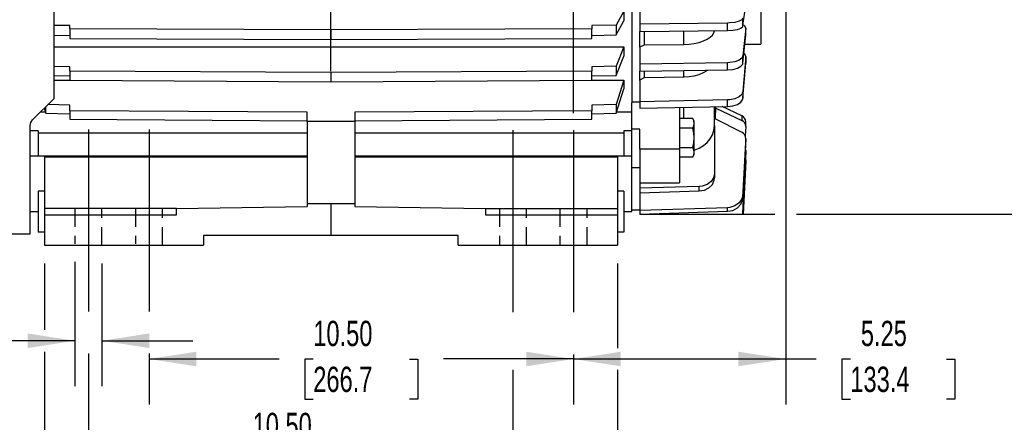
# Model space of a CAD drawing. Header units: inches. Extents: x 0 to 99, y 0 to 76.5.
# Tile 3 of 16: x 12.6 to 36.9, y 15.9 to 25.9. Entities that reach past the tile are written whole.
import ezdxf

# ---------------------------------------------------------------- set-up
doc = ezdxf.new("R2010")
doc.units = ezdxf.units.IN
doc.header["$LTSCALE"] = 9
doc.header["$MEASUREMENT"] = 0
doc.linetypes.add('CENTERX2', pattern=[0.8, 0.5, -0.1, 0.1, -0.1])
doc.linetypes.add('HIDDEN', pattern=[0.075, 0.05, -0.025])
doc.layers.add('CENTER', color=40, linetype='CENTERX2')
doc.layers.add('HIDDEN', color=102, linetype='HIDDEN')
doc.layers.add('DIMENSIONS', color=140, linetype='Continuous', lineweight=25)
doc.styles.add('SLDTEXTSTYLE0', font='TXT', dxfattribs={"width": 0.7})
doc.dimstyles.new('SLDDIMSTYLE0', dxfattribs={"dimtxt": 0.625, "dimasz": 1.17, "dimexe": 0, "dimexo": 0.0625, "dimgap": 0.15625, "dimtad": 0, "dimtih": 1, "dimtoh": 1, "dimrnd": 1e-09, "dimdsep": 46, "dimtxsty": 'SLDTEXTSTYLE0', "dimsah": 1, "dimcen": 0.09, "dimadec": 0, "dimazin": 2, "dimtfac": 1, "dimtmove": 0, "dimatfit": 0, "dimfxl": 0, "dimfrac": 2, "dimtolj": 1, "dimtzin": 12, "dimarcsym": 0})
doc.dimstyles.new('SLDDIMSTYLE1', dxfattribs={"dimtxt": 0.625, "dimasz": 1.17, "dimexe": 0, "dimexo": 0.0625, "dimgap": 0.15625, "dimtad": 0, "dimtih": 1, "dimtoh": 1, "dimrnd": 1e-09, "dimzin": 4, "dimdsep": 46, "dimtxsty": 'SLDTEXTSTYLE0', "dimsah": 1, "dimcen": 0.09, "dimadec": 0, "dimazin": 1, "dimtfac": 1, "dimtofl": 0, "dimtmove": 0, "dimatfit": 3, "dimfxl": 0, "dimfrac": 2, "dimtolj": 1, "dimtzin": 12, "dimarcsym": 0})
doc.dimstyles.new('SLDDIMSTYLE2', dxfattribs={"dimtxt": 0.625, "dimasz": 1.17, "dimexe": 0, "dimexo": 0.0625, "dimgap": 0.15625, "dimtad": 0, "dimtih": 1, "dimtoh": 1, "dimrnd": 1e-09, "dimzin": 12, "dimdsep": 46, "dimtxsty": 'SLDTEXTSTYLE0', "dimsah": 1, "dimcen": 0.09, "dimadec": 0, "dimazin": 3, "dimtfac": 1, "dimtofl": 0, "dimtmove": 0, "dimatfit": 3, "dimfxl": 0, "dimfrac": 2, "dimtolj": 1, "dimtzin": 12, "dimarcsym": 0})
doc.dimstyles.new('SLDDIMSTYLE3', dxfattribs={"dimtxt": 0.625, "dimasz": 1.17, "dimexe": 0, "dimexo": 0.0625, "dimgap": 0.15625, "dimtad": 0, "dimtih": 1, "dimtoh": 1, "dimrnd": 1e-09, "dimzin": 0, "dimdsep": 46, "dimtxsty": 'SLDTEXTSTYLE0', "dimblk1": 'NONE', "dimblk2": 'NONE', "dimsah": 1, "dimcen": 0.09, "dimadec": 0, "dimazin": 0, "dimtfac": 1, "dimtmove": 0, "dimatfit": 0, "dimldrblk": 'NONE', "dimfxl": 0, "dimfrac": 2, "dimtolj": 1, "dimtzin": 12, "dimarcsym": 0})

# ---------------------------------------------------------------- blocks, each defined once
blk = doc.blocks.new('_D')
at = {"layer": 'DIMENSIONS'}
for p, q in [((13.934, 19.884), (13.934, 16.81)), ((14.603, 19.847), (14.603, 16.81)), ((9.648, 17.933), (9.439, 17.933)), ((9.439, 17.933), (9.439, 16.939)), ((11.506, 17.933), (11.716, 17.933)), ((11.716, 17.933), (11.716, 16.939)), ((13.934, 17.935), (12.353, 17.935)), ((14.603, 17.935), (16.853, 17.935)), ((9.439, 16.939), (9.648, 16.939)), ((11.716, 16.939), (11.506, 16.939))]:
    blk.add_line(p, q, dxfattribs=at)
for points in [[(13.934, 17.935), (12.764, 18.115), (12.764, 17.755)], [(14.603, 17.935), (15.773, 17.755), (15.773, 18.115)]]:
    blk.add_solid(points, dxfattribs=at)
at = {"layer": 'DIMENSIONS', "char_height": 0.625, "attachment_point": 1, "style": 'SLDTEXTSTYLE0'}
for s, insert in [('0.67', (9.648, 18.879)), ('17.0', (9.648, 17.745))]:
    blk.add_mtext(s, dxfattribs=dict(at, insert=insert))
blk = doc.blocks.new('_D_1')
at = {"layer": 'DIMENSIONS'}
for p, q in [((20.268, 32.745), (20.268, 41.006)), ((26.268, 23.562), (26.268, 41.006)), ((16.699, 39.879), (16.489, 39.879)), ((16.489, 39.879), (16.489, 38.885)), ((19.077, 39.879), (19.287, 39.879)), ((19.287, 39.879), (19.287, 38.885)), ((20.268, 39.881), (19.924, 39.881)), ((26.268, 39.881), (20.268, 39.881)), ((16.489, 38.885), (16.699, 38.885)), ((19.287, 38.885), (19.077, 38.885))]:
    blk.add_line(p, q, dxfattribs=at)
for points in [[(20.268, 39.881), (21.438, 39.701), (21.438, 40.061)], [(26.268, 39.881), (25.098, 40.061), (25.098, 39.701)]]:
    blk.add_solid(points, dxfattribs=at)
at = {"layer": 'DIMENSIONS', "char_height": 0.625, "attachment_point": 1, "style": 'SLDTEXTSTYLE0'}
for s, insert in [('6.00', (16.959, 40.825)), ('152.4', (16.699, 39.691))]:
    blk.add_mtext(s, dxfattribs=dict(at, insert=insert))
blk = doc.blocks.new('_D_2')
at = {"layer": 'DIMENSIONS'}
for p, q in [((31.518, 26.666), (31.518, 16.359)), ((26.268, 17.597), (26.268, 16.359)), ((26.268, 17.484), (31.518, 17.484)), ((31.518, 17.484), (32.269, 17.484)), ((33.116, 17.483), (32.906, 17.483)), ((32.906, 17.483), (32.906, 16.489)), ((35.494, 17.483), (35.704, 17.483)), ((35.704, 17.483), (35.704, 16.489)), ((32.906, 16.489), (33.116, 16.489)), ((35.704, 16.489), (35.494, 16.489))]:
    blk.add_line(p, q, dxfattribs=at)
for points in [[(26.268, 17.484), (27.438, 17.304), (27.438, 17.664)], [(31.518, 17.484), (30.348, 17.664), (30.348, 17.304)]]:
    blk.add_solid(points, dxfattribs=at)
at = {"layer": 'DIMENSIONS', "char_height": 0.625, "attachment_point": 1, "style": 'SLDTEXTSTYLE0'}
for s, insert in [('5.25', (33.376, 18.428)), ('133.4', (33.116, 17.294))]:
    blk.add_mtext(s, dxfattribs=dict(at, insert=insert))
blk = doc.blocks.new('_D_3')
at = {"layer": 'DIMENSIONS'}
for p, q in [((14.268, 17.616), (14.268, 14.084)), ((24.768, 17.214), (24.768, 14.084)), ((14.268, 15.209), (17.483, 15.209)), ((18.33, 15.208), (18.12, 15.208)), ((18.12, 15.208), (18.12, 14.214)), ((20.707, 15.208), (20.917, 15.208)), ((20.917, 15.208), (20.917, 14.214)), ((24.768, 15.209), (21.554, 15.209)), ((18.12, 14.214), (18.33, 14.214)), ((20.917, 14.214), (20.707, 14.214))]:
    blk.add_line(p, q, dxfattribs=at)
for points in [[(14.268, 15.209), (15.438, 15.029), (15.438, 15.389)], [(24.768, 15.209), (23.598, 15.389), (23.598, 15.029)]]:
    blk.add_solid(points, dxfattribs=at)
at = {"layer": 'DIMENSIONS', "char_height": 0.625, "attachment_point": 1, "style": 'SLDTEXTSTYLE0'}
for s, insert in [('10.50', (18.33, 16.153)), ('266.7', (18.33, 15.019))]:
    blk.add_mtext(s, dxfattribs=dict(at, insert=insert))
blk = doc.blocks.new('_D_4')
at = {"layer": 'DIMENSIONS'}
for p, q in [((15.768, 17.616), (15.768, 16.359)), ((26.268, 17.597), (26.268, 16.359)), ((15.768, 17.484), (18.983, 17.484)), ((19.83, 17.483), (19.62, 17.483)), ((19.62, 17.483), (19.62, 16.489)), ((22.207, 17.483), (22.417, 17.483)), ((22.417, 17.483), (22.417, 16.489)), ((26.268, 17.484), (23.054, 17.484)), ((19.62, 16.489), (19.83, 16.489)), ((22.417, 16.489), (22.207, 16.489))]:
    blk.add_line(p, q, dxfattribs=at)
for points in [[(15.768, 17.484), (16.938, 17.304), (16.938, 17.664)], [(26.268, 17.484), (25.098, 17.664), (25.098, 17.304)]]:
    blk.add_solid(points, dxfattribs=at)
at = {"layer": 'DIMENSIONS', "char_height": 0.625, "attachment_point": 1, "style": 'SLDTEXTSTYLE0'}
for s, insert in [('10.50', (19.83, 18.428)), ('266.7', (19.83, 17.294))]:
    blk.add_mtext(s, dxfattribs=dict(at, insert=insert))
blk = doc.blocks.new('_D_5')
at = {"layer": 'DIMENSIONS'}
for p, q in [((27.237, 28.296), (27.027, 28.296)), ((27.027, 28.296), (27.027, 27.302)), ((28.575, 28.296), (28.785, 28.296)), ((28.785, 28.296), (28.785, 27.302)), ((27.027, 27.302), (27.237, 27.302)), ((28.785, 27.302), (28.575, 27.302))]:
    blk.add_line(p, q, dxfattribs=at)
at = {"layer": 'DIMENSIONS', "char_height": 0.625, "attachment_point": 1, "style": 'SLDTEXTSTYLE0'}
for s, insert in [('0.00', (26.977, 29.242)), ('0.0', (27.237, 28.108))]:
    blk.add_mtext(s, dxfattribs=dict(at, insert=insert))
blk = doc.blocks.new('_None')
blk = doc.blocks.new('_D_6')
at = {"layer": 'DIMENSIONS'}
for p, q in [((13.182, 19.847), (13.182, 18.205)), ((27.355, 19.847), (27.355, 17.754)), ((13.182, 17.665), (13.182, 11.801)), ((27.355, 17.214), (27.355, 11.801)), ((13.182, 12.926), (18.233, 12.926)), ((19.08, 12.925), (18.87, 12.925)), ((18.87, 12.925), (18.87, 11.931)), ((21.457, 12.925), (21.667, 12.925)), ((21.667, 12.925), (21.667, 11.931)), ((27.355, 12.926), (22.304, 12.926)), ((18.87, 11.931), (19.08, 11.931)), ((21.667, 11.931), (21.457, 11.931))]:
    blk.add_line(p, q, dxfattribs=at)
for points in [[(13.182, 12.926), (14.352, 12.746), (14.352, 13.106)], [(27.355, 12.926), (26.185, 13.106), (26.185, 12.746)]]:
    blk.add_solid(points, dxfattribs=at)
at = {"layer": 'DIMENSIONS', "char_height": 0.625, "attachment_point": 1, "style": 'SLDTEXTSTYLE0'}
for s, insert in [('14.17', (19.08, 13.871)), ('360.0', (19.08, 12.737))]:
    blk.add_mtext(s, dxfattribs=dict(at, insert=insert))
blk = doc.blocks.new('_D_7')
at = {"layer": 'DIMENSIONS'}
for p, q in [((28.356, 36.328), (31.248, 36.328)), ((31.788, 36.328), (36.498, 36.328)), ((37.038, 36.328), (40.589, 36.328)), ((39.464, 36.328), (39.464, 29.833)), ((38.275, 28.697), (38.065, 28.697)), ((38.065, 28.697), (38.065, 27.703)), ((40.652, 28.697), (40.862, 28.697)), ((40.862, 28.697), (40.862, 27.703)), ((38.065, 27.703), (38.275, 27.703)), ((39.464, 21.068), (39.464, 27.563)), ((40.862, 27.703), (40.652, 27.703)), ((28.356, 21.068), (31.248, 21.068)), ((31.788, 21.068), (40.589, 21.068))]:
    blk.add_line(p, q, dxfattribs=at)
for points in [[(39.464, 36.328), (39.284, 35.158), (39.644, 35.158)], [(39.464, 21.068), (39.644, 22.238), (39.284, 22.238)]]:
    blk.add_solid(points, dxfattribs=at)
at = {"layer": 'DIMENSIONS', "char_height": 0.625, "attachment_point": 1, "style": 'SLDTEXTSTYLE0'}
for s, insert in [('15.26', (38.275, 29.642)), ('387.6', (38.275, 28.509))]:
    blk.add_mtext(s, dxfattribs=dict(at, insert=insert))

msp = doc.modelspace()

# ---------------------------------------------------------------- linework, layer by layer
for p, q in [((13.418, 23.9272), (13.418, 36.9627)), ((27.7093, 32.7808), (27.7093, 23.8139)), ((30.8983, 27.8643), (30.8983, 25.2658)), ((27.5125, 26.0859), (27.3236, 25.7371)), ((27.5125, 26.0859), (27.5125, 25.8439)), ((27.9062, 26.0706), (27.9062, 25.7652)), ((30.4608, 25.7263), (30.5286, 26.2267)), ((27.3236, 25.4952), (27.5125, 25.8439)), ((30.4608, 25.7263), (30.4608, 25.9124)), ((13.8117, 25.7269), (13.418, 25.7336)), ((13.8117, 25.65), (13.8117, 25.7269)), ((20.2684, 25.6244), (13.8117, 25.65)), ((13.8117, 25.65), (13.8117, 25.408)), ((26.7251, 25.65), (20.2684, 25.6244)), ((20.2684, 25.6244), (20.2684, 25.3824)), ((27.3236, 25.7371), (26.7251, 25.7269)), ((26.7251, 25.7269), (26.7251, 25.65)), ((26.7251, 25.408), (26.7251, 25.65)), ((27.3236, 25.7371), (27.3236, 25.4952)), ((30.0812, 25.7899), (27.9062, 25.7652)), ((27.9062, 25.7652), (27.9062, 25.5791)), ((27.9062, 25.5791), (30.0812, 25.6038)), ((27.9062, 25.1949), (27.9062, 25.5791)), ((28.0243, 25.2478), (28.0243, 25.5778)), ((28.9966, 25.263), (28.9966, 25.5888)), ((30.0812, 25.6038), (30.0812, 25.7899)), ((30.5286, 25.6656), (30.4608, 24.9773)), ((30.5286, 25.4896), (30.5286, 25.6656)), ((30.5288, 25.4934), (30.5288, 25.6695)), ((13.418, 25.4917), (13.8117, 25.485)), ((13.8117, 25.408), (20.2684, 25.3824)), ((20.2684, 25.3824), (26.7251, 25.408)), ((26.7251, 25.485), (27.3236, 25.4952)), ((30.4608, 24.8013), (30.5286, 25.4896)), ((13.418, 25.2039), (27.5125, 25.2039)), ((27.5125, 25.2039), (27.3236, 24.7243)), ((27.5125, 25.2039), (27.5125, 24.9751)), ((27.9062, 25.2037), (28.0243, 25.2478)), ((27.9062, 25.1949), (27.9062, 24.7749)), ((28.0243, 25.2478), (28.9966, 25.263)), ((30.5065, 25.2658), (30.8983, 25.2658)), ((27.3236, 24.4955), (27.5125, 24.9751)), ((30.4608, 24.8013), (30.4608, 24.9773)), ((30.5286, 24.9645), (30.4608, 24.1005)), ((30.5286, 24.9645), (30.5286, 24.8017)), ((30.5288, 24.8066), (30.5288, 24.9696)), ((13.8117, 24.7102), (13.418, 24.7195)), ((13.8117, 24.6045), (13.8117, 24.7102)), ((20.2684, 24.5692), (13.8117, 24.6045)), ((13.8117, 24.6045), (13.8117, 24.3756)), ((26.7251, 24.6045), (20.2684, 24.5692)), ((27.3236, 24.7243), (26.7251, 24.7102)), ((26.7251, 24.7102), (26.7251, 24.6045)), ((26.7251, 24.3756), (26.7251, 24.6045)), ((27.3236, 24.7243), (27.3236, 24.4955)), ((30.0812, 24.8089), (27.9062, 24.7749)), ((27.9062, 24.7749), (27.9062, 24.5989)), ((27.9062, 24.5989), (30.0812, 24.6329)), ((28.9966, 24.4592), (28.9966, 24.6129)), ((30.0812, 24.6329), (30.0812, 24.8089)), ((30.4608, 23.9377), (30.5286, 24.8017)), ((13.418, 24.4907), (13.8117, 24.4814)), ((13.418, 24.3763), (13.8117, 24.3763)), ((13.8117, 24.3756), (20.2684, 24.3404)), ((20.2684, 24.5692), (20.2684, 24.3404)), ((20.2684, 24.3404), (26.7251, 24.3756)), ((26.7251, 24.4814), (27.3236, 24.4955)), ((26.7251, 24.3763), (27.5125, 24.3763)), ((27.5125, 24.3763), (27.3236, 23.7742)), ((27.5125, 24.3763), (27.5125, 24.1646)), ((27.9062, 24.3737), (27.9062, 24.5989)), ((27.9062, 24.3848), (28.0243, 24.4401)), ((27.9062, 24.3737), (27.9062, 23.8464)), ((28.0243, 24.4401), (28.0243, 24.5977)), ((28.0243, 24.4401), (28.9966, 24.4592)), ((27.3236, 23.5625), (27.5125, 24.1646)), ((13.418, 23.9272), (12.8851, 23.3944)), ((30.0812, 23.8891), (27.9062, 23.8464)), ((30.0812, 23.7263), (30.0812, 23.8891)), ((30.4608, 24.1005), (30.4608, 23.9377)), ((13.175, 23.6842), (13.2131, 23.5625)), ((13.2131, 23.5625), (13.2131, 23.7224)), ((13.8117, 23.7566), (13.2635, 23.7727)), ((13.8117, 23.6238), (13.8117, 23.7566)), ((27.3236, 23.7742), (26.7251, 23.7566)), ((26.7251, 23.7566), (26.7251, 23.6238)), ((27.3236, 23.7742), (27.3236, 23.5625)), ((27.7093, 23.8461), (27.9062, 23.8461)), ((27.7093, 23.1706), (27.7093, 23.8139)), ((27.9062, 23.8464), (27.9062, 23.6836)), ((27.9062, 23.6836), (30.0812, 23.7263)), ((28.8904, 23.7029), (28.8904, 22.6744)), ((28.9966, 23.4296), (28.9966, 23.7008)), ((29.7566, 23.2549), (29.7566, 23.7199)), ((29.7799, 23.4242), (29.7882, 23.7206)), ((29.7873, 23.6894), (30.4303, 23.3834)), ((30.4303, 23.4949), (29.9494, 23.7237)), ((13.0894, 23.5986), (13.2018, 23.5986)), ((13.2131, 23.5625), (13.8117, 23.5449)), ((19.6778, 23.5836), (13.8117, 23.6238)), ((13.8117, 23.6238), (13.8117, 23.4121)), ((13.8117, 23.4121), (19.6778, 23.3719)), ((19.6778, 23.355), (19.6778, 23.5836)), ((26.7251, 23.6238), (20.8589, 23.5836)), ((20.8589, 23.5836), (20.8589, 23.355)), ((20.8589, 23.3719), (26.7251, 23.4121)), ((26.7251, 23.4121), (26.7251, 23.6238)), ((26.7251, 23.5449), (27.3236, 23.5625)), ((27.3349, 23.5986), (27.7093, 23.5986)), ((29.2177, 23.4296), (28.8904, 23.4296)), ((29.2546, 23.3657), (29.2177, 23.4296)), ((29.7621, 23.4333), (30.4303, 23.0895)), ((30.4303, 23.4949), (30.4303, 23.3834)), ((12.8274, 20.5808), (12.8274, 23.2552)), ((19.6778, 23.355), (19.6778, 21.3209)), ((20.8589, 23.355), (19.6778, 23.355)), ((20.8589, 23.355), (20.8589, 21.3209)), ((27.9062, 23.1706), (27.7093, 23.1706)), ((27.7093, 22.2176), (27.7093, 23.1706)), ((27.9062, 22.6744), (27.9062, 23.1706)), ((29.2177, 23.1909), (28.8904, 23.1909)), ((29.2546, 23.3103), (29.2546, 23.3657)), ((29.2546, 22.9523), (29.2546, 23.3103)), ((29.7566, 23.2549), (29.7566, 22.0744)), ((30.5286, 23.2357), (30.5159, 22.9988)), ((30.5288, 23.2429), (30.5288, 23.3544)), ((13.0243, 23.1244), (12.8274, 23.1244)), ((13.0243, 23.1244), (13.0243, 23.0717)), ((13.0243, 23.0717), (13.0243, 22.5099)), ((19.6778, 23.0717), (13.0243, 23.0717)), ((27.5125, 23.0717), (20.8589, 23.0717)), ((27.7093, 23.1244), (27.5125, 23.1244)), ((27.5125, 23.1244), (27.5125, 23.0717)), ((27.5125, 23.0717), (27.5125, 22.5099)), ((29.2546, 22.5943), (29.2546, 22.9523)), ((30.5286, 22.9299), (30.4608, 21.5603)), ((30.5286, 22.8405), (30.5286, 22.9299)), ((30.5288, 22.8482), (30.5288, 22.9377)), ((28.8904, 22.6744), (27.9062, 22.6744)), ((27.9062, 22.6744), (27.9062, 21.8392)), ((28.8904, 22.7136), (29.2177, 22.7136)), ((28.8904, 22.6744), (28.8904, 21.8392)), ((30.4608, 21.4709), (30.5286, 22.8405)), ((12.8274, 22.5099), (13.0243, 22.5099)), ((13.0243, 22.5099), (19.6778, 22.5099)), ((13.1818, 22.4795), (19.6778, 22.4795)), ((13.1818, 22.4795), (13.1818, 21.2028)), ((20.8589, 22.5099), (27.5125, 22.5099)), ((20.8589, 22.4795), (27.355, 22.4795)), ((27.355, 22.4795), (27.355, 21.2028)), ((27.5125, 22.5099), (27.7093, 22.5099)), ((29.2177, 22.4749), (28.8904, 22.4749)), ((29.2177, 22.4749), (29.2546, 22.5389)), ((29.2546, 22.5389), (29.2546, 22.5943)), ((30.5286, 22.6044), (30.4608, 21.1555)), ((30.4608, 21.0897), (30.5286, 22.5387)), ((30.5286, 22.5387), (30.5286, 22.6044)), ((30.5288, 22.5469), (30.5288, 22.6126)), ((27.7093, 21.132), (27.7093, 22.2176)), ((27.7093, 22.2176), (27.9062, 22.2176)), ((30.5286, 22.3764), (30.4689, 21.0532)), ((30.4707, 21.0532), (30.5286, 22.3354)), ((30.5286, 22.3354), (30.5286, 22.3764)), ((30.5288, 22.3439), (30.5288, 22.3849)), ((29.7566, 22.0744), (29.7566, 21.9629)), ((27.9062, 21.8392), (28.8904, 21.8392)), ((27.9062, 21.8392), (27.9062, 21.7078)), ((29.3766, 21.7501), (27.9062, 21.7078)), ((27.9062, 21.7078), (27.9062, 21.5963)), ((29.3766, 21.6386), (29.3766, 21.7501)), ((13.1818, 21.6352), (13.0243, 21.6352)), ((13.0243, 21.6352), (13.0243, 20.6202)), ((27.5125, 21.6352), (27.355, 21.6352)), ((27.5125, 21.6352), (27.5125, 20.6202)), ((27.9062, 21.5963), (29.3766, 21.6386)), ((27.9062, 21.5963), (27.9062, 21.1575)), ((30.4608, 21.4709), (30.4608, 21.5603)), ((13.1818, 21.2028), (13.1818, 21.0454)), ((16.4495, 21.2028), (13.1818, 21.2028)), ((16.4495, 21.2028), (19.6778, 21.2528)), ((16.4495, 21.0454), (16.4495, 21.2028)), ((20.2684, 21.3209), (19.6778, 21.3209)), ((19.6778, 21.3209), (19.6778, 21.2528)), ((20.8589, 21.3209), (20.2684, 21.3209)), ((20.2684, 21.3209), (20.2684, 20.5335)), ((20.8589, 21.3209), (20.8589, 21.2528)), ((20.8589, 21.2528), (24.0873, 21.2028)), ((24.0873, 21.2028), (24.0873, 21.0454)), ((24.0873, 21.2028), (27.355, 21.2028)), ((27.355, 21.2028), (27.355, 21.0454)), ((30.0812, 21.2252), (27.9062, 21.1575)), ((30.0812, 21.1358), (30.0812, 21.2252)), ((12.8274, 21.132), (13.0243, 21.132)), ((13.1818, 21.0454), (16.4495, 21.0454)), ((13.1818, 21.0454), (13.1818, 20.2973)), ((24.0873, 21.0454), (27.355, 21.0454)), ((27.355, 21.0454), (27.355, 20.2973)), ((27.5125, 21.132), (27.7093, 21.132)), ((27.7093, 21.1713), (27.9062, 21.1713)), ((27.9062, 21.1575), (27.9062, 21.0681)), ((27.9062, 21.0681), (30.0812, 21.1358)), ((27.9062, 21.0681), (27.9062, 21.0532)), ((30.4405, 21.0532), (27.9062, 21.0532)), ((30.4608, 21.1555), (30.4405, 21.0532)), ((30.4571, 21.0532), (30.4405, 21.0532)), ((30.4571, 21.0532), (30.4608, 21.0897)), ((30.4608, 21.0897), (30.4608, 21.1555)), ((30.4689, 21.0532), (30.464, 21.0532)), ((30.4707, 21.0532), (30.4689, 21.0532)), ((9.3629, 20.5808), (12.8274, 20.5808)), ((13.1818, 20.6202), (13.0243, 20.6202)), ((20.2684, 20.5335), (17.1188, 20.5335)), ((17.1188, 20.5335), (17.1188, 20.2973)), ((23.418, 20.5335), (20.2684, 20.5335)), ((23.418, 20.2973), (23.418, 20.5335)), ((27.5125, 20.6202), (27.355, 20.6202)), ((13.1818, 20.2973), (17.1188, 20.2973)), ((23.418, 20.2973), (27.355, 20.2973))]:
    msp.add_line(p, q)
at = {"flags": 128}
for points in [[(30.4608, 25.9124), (30.4328, 25.8703), (30.3637, 25.8336), (30.2612, 25.8065), (30.1368, 25.7919), (30.0812, 25.7899)], [(28.9966, 25.263), (29.1283, 25.2701), (29.2556, 25.2869), (29.3746, 25.3132), (29.4822, 25.3479), (29.5751, 25.3903), (29.651, 25.439), (29.7073, 25.4928), (29.7429, 25.55), (29.7534, 25.6001)], [(30.0812, 25.6038), (30.2106, 25.6125), (30.324, 25.6347), (30.4084, 25.6678), (30.4543, 25.7082), (30.4608, 25.7263)], [(30.4608, 24.9773), (30.4328, 24.9194), (30.3637, 24.869), (30.2612, 24.8316), (30.1368, 24.8115), (30.0812, 24.8089)], [(28.9966, 24.4592), (29.1283, 24.4681), (29.2556, 24.4892), (29.3746, 24.5222), (29.4822, 24.5658), (29.5751, 24.619), (29.5827, 24.6251)], [(30.0812, 24.6329), (30.2106, 24.6448), (30.324, 24.6753), (30.4084, 24.7209), (30.4543, 24.7764), (30.4608, 24.8013)], [(30.4608, 24.1005), (30.4328, 24.0279), (30.3637, 23.9646), (30.2612, 23.9176), (30.1368, 23.8925), (30.0812, 23.8891)], [(30.0812, 23.7263), (30.2106, 23.7413), (30.324, 23.7796), (30.4084, 23.8368), (30.4543, 23.9065), (30.4608, 23.9377)], [(12.8274, 23.2552), (12.8446, 23.3355), (12.8851, 23.3944)], [(29.2546, 23.3103), (29.2449, 23.3699), (29.2177, 23.4296)], [(29.2177, 23.1909), (29.2445, 23.2494), (29.2546, 23.3103)], [(29.2546, 22.9523), (29.2449, 23.0716), (29.2177, 23.1909)], [(29.2546, 22.6501), (29.2556, 22.6503), (29.373, 22.6977), (29.4822, 22.7625), (29.574, 22.8393), (29.651, 22.9302), (29.7068, 23.0277), (29.7429, 23.1345), (29.7566, 23.2549)], [(29.2177, 22.7136), (29.2445, 22.8305), (29.2546, 22.9523)], [(29.2546, 22.5943), (29.2449, 22.6539), (29.2177, 22.7136)], [(30.5196, 22.6602), (30.5286, 22.6191), (30.5286, 22.6044)], [(29.2177, 22.4749), (29.2445, 22.5334), (29.2546, 22.5943)], [(30.523, 22.4186), (30.5286, 22.3916), (30.5286, 22.3764)], [(30.5283, 22.555), (30.5286, 22.5534), (30.5286, 22.5387)], [(29.7566, 22.0744), (29.7344, 21.967), (29.6703, 21.8717), (29.5715, 21.7993), (29.4493, 21.7579), (29.3766, 21.7501)], [(29.3766, 21.6386), (29.5061, 21.6607), (29.6194, 21.7168), (29.7038, 21.8006), (29.7497, 21.9028), (29.7566, 21.9629)], [(30.4608, 21.5603), (30.4328, 21.4452), (30.3637, 21.3447), (30.2612, 21.2704), (30.1368, 21.2304), (30.0812, 21.2252)], [(30.0812, 21.1358), (30.2106, 21.1596), (30.324, 21.2203), (30.4084, 21.3109), (30.4543, 21.4213), (30.4608, 21.4709)]]:
    msp.add_lwpolyline(points, dxfattribs=at)
for centre, radius, start, end in [((30.4521, 25.6579), 0.0768, 5.7333, 82.74997), ((30.448, 24.9667), 0.0806, 358.43673, 63.33647), ((30.3669, 23.3461), 0.1617, 0.37637, 66.89113), ((30.3727, 23.2385), 0.1559, 358.97655, 68.29096), ((30.3581, 22.935), 0.1706, 358.27375, 64.93533)]:
    msp.add_arc(centre, radius, start, end)
at = {"layer": 'CENTER'}
for p, q in [((20.2684, 24.5985), (20.2684, 37.111)), ((14.2684, 23.1564), (14.2684, 18.0659)), ((15.7684, 23.1564), (15.7684, 18.0659)), ((24.7684, 23.1379), (24.7684, 18.0473)), ((26.2684, 23.1379), (26.2684, 18.0473))]:
    msp.add_line(p, q, dxfattribs=at)
at = {"layer": 'HIDDEN'}
for p, q in [((13.9337, 21.2028), (13.9337, 20.3344)), ((14.603, 20.2973), (14.603, 21.2028)), ((15.4337, 21.2028), (15.4337, 20.3344)), ((16.103, 20.2973), (16.103, 21.2028)), ((24.4337, 21.2028), (24.4337, 20.2973)), ((25.103, 20.2973), (25.103, 21.2028)), ((25.9337, 21.2028), (25.9337, 20.2973)), ((26.603, 20.2973), (26.603, 21.2028))]:
    msp.add_line(p, q, dxfattribs=at)

# ---------------------------------------------------------------- dimensions: what is measured, and where the dimension line sits
at = {"layer": 'DIMENSIONS'}
for base, p1, p2, dimstyle, picture, middle in [((26.2684, 39.8806), (20.2684, 32.2949), (26.2684, 23.1379), 'SLDDIMSTYLE1', '_D_1', (17.8879, 39.8806)), ((26.2684, 17.484), (31.5184, 27.1162), (26.2684, 18.0473), 'SLDDIMSTYLE2', '_D_2', (34.3048, 17.484)), ((13.9337, 17.9345), (14.603, 20.2973), (13.9337, 20.3344), 'SLDDIMSTYLE0', '_D', (10.5773, 17.9345)), ((13.1818, 12.9262), (27.355, 20.2973), (13.1818, 20.2973), 'SLDDIMSTYLE2', '_D_6', (20.2684, 12.9262)), ((26.2684, 17.484), (15.7684, 18.0659), (26.2684, 18.0473), 'SLDDIMSTYLE1', '_D_4', (21.0184, 17.484)), ((14.2684, 15.2089), (24.7684, 18.0473), (14.2684, 18.0659), 'SLDDIMSTYLE1', '_D_3', (19.5184, 15.2089))]:
    dim = msp.add_linear_dim(base=base, p1=p1, p2=p2, dimstyle=dimstyle, dxfattribs=at)
    dim.commit()
    dim.dimension.update_dxf_attribs({"geometry": picture, "text_midpoint": middle, "dimtype": 160})
for base, dimstyle, picture, middle in [((27.9062, 28.2973), 'SLDDIMSTYLE3', '_D_5', (27.9062, 28.2973)), ((39.4637, 21.0681), 'SLDDIMSTYLE2', '_D_7', (39.4637, 28.6981))]:
    dim = msp.add_linear_dim(base=base, p1=(27.9062, 36.3281), p2=(27.9062, 21.0681), angle=90, dimstyle=dimstyle, dxfattribs=at)
    dim.commit()
    dim.dimension.update_dxf_attribs({"geometry": picture, "text_midpoint": middle, "dimtype": 160})

doc.saveas('drawing.dxf')
